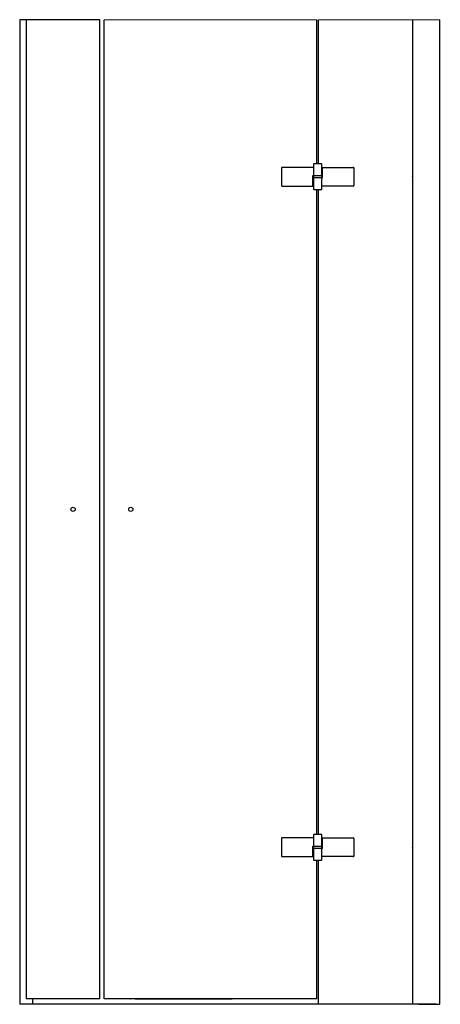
# Model space of a CAD drawing. Header units: millimetres. Extents: x 5081.87 to 5082.66, y 3322.12 to 3323.97.
import ezdxf

# ---------------------------------------------------------------- set-up
doc = ezdxf.new("R2010")
doc.units = ezdxf.units.MM
doc.layers.add('SANINDUSA', color=3, linetype='Continuous')

msp = doc.modelspace()

# ---------------------------------------------------------------- linework, layer by layer
at = {"layer": 'SANINDUSA', "linetype": 'Continuous', "lineweight": 0}
for p, q in [((5082.4296, 3323.965), (5082.03, 3323.965)), ((5082.4326, 3323.965), (5082.6606, 3323.965))]:
    msp.add_line(p, q, dxfattribs=at)
at = {"layer": 'SANINDUSA'}
for points, knots in [([(5081.8714, 3323.965), (5081.8714, 3323.9651), (5081.8713, 3323.9651), (5081.8713, 3323.9651), (5081.8713, 3323.9651), (5081.8712, 3323.9651), (5081.8712, 3323.9651), (5081.8712, 3323.965), (5081.8712, 3323.965), (5081.8712, 3323.965), (5081.8712, 3323.9649), (5081.8713, 3323.9649), (5081.8713, 3323.9649), (5081.8713, 3323.9649), (5081.8714, 3323.965), (5081.8714, 3323.965)], [0, 0, 0, 0, 0.25, 0.25, 0.25, 0.25, 0.5, 0.5, 0.5, 0.5, 0.75, 0.75, 0.75, 0.75, 1, 1, 1, 1]), ([(5082.4241, 3323.6941), (5082.4239, 3323.6941), (5082.4236, 3323.694), (5082.4234, 3323.6938), (5082.4234, 3323.6938), (5082.4232, 3323.6936), (5082.4231, 3323.6933), (5082.4231, 3323.6931)], [0, 0, 0, 0, 0.5, 0.5, 0.5, 0.5, 1, 1, 1, 1]), ([(5082.6094, 3323.6701), (5082.6094, 3323.6701), (5082.6094, 3323.6702), (5082.6093, 3323.6702), (5082.6093, 3323.6702), (5082.6093, 3323.6702), (5082.6092, 3323.6701), (5082.6092, 3323.6701), (5082.6092, 3323.6701), (5082.6092, 3323.67), (5082.6093, 3323.67), (5082.6093, 3323.67), (5082.6093, 3323.67), (5082.6094, 3323.67), (5082.6094, 3323.67), (5082.6094, 3323.6701)], [0, 0, 0, 0, 0.25, 0.25, 0.25, 0.25, 0.5, 0.5, 0.5, 0.5, 0.75, 0.75, 0.75, 0.75, 1, 1, 1, 1]), ([(5082.3631, 3323.6536), (5082.3631, 3323.6533), (5082.3632, 3323.653), (5082.3634, 3323.6529), (5082.3634, 3323.6529), (5082.3636, 3323.6527), (5082.3639, 3323.6526), (5082.3641, 3323.6526)], [0, 0, 0, 0, 0.5, 0.5, 0.5, 0.5, 1, 1, 1, 1]), ([(5082.4231, 3323.6471), (5082.4231, 3323.6468), (5082.4232, 3323.6465), (5082.4234, 3323.6464), (5082.4234, 3323.6464), (5082.4236, 3323.6462), (5082.4239, 3323.6461), (5082.4241, 3323.6461)], [0, 0, 0, 0, 0.5, 0.5, 0.5, 0.5, 1, 1, 1, 1]), ([(5081.9755, 3323.0451), (5081.9755, 3323.0473), (5081.9737, 3323.0491), (5081.9715, 3323.0491), (5081.9715, 3323.0491), (5081.9693, 3323.0491), (5081.9675, 3323.0473), (5081.9675, 3323.0451), (5081.9675, 3323.0451), (5081.9675, 3323.0429), (5081.9693, 3323.0411), (5081.9715, 3323.0411), (5081.9715, 3323.0411), (5081.9737, 3323.0411), (5081.9755, 3323.0429), (5081.9755, 3323.0451)], [0, 0, 0, 0, 0.25, 0.25, 0.25, 0.25, 0.5, 0.5, 0.5, 0.5, 0.75, 0.75, 0.75, 0.75, 1, 1, 1, 1]), ([(5082.084, 3323.0451), (5082.084, 3323.0473), (5082.0822, 3323.0491), (5082.08, 3323.0491), (5082.08, 3323.0491), (5082.0778, 3323.0491), (5082.076, 3323.0473), (5082.076, 3323.0451), (5082.076, 3323.0451), (5082.076, 3323.0429), (5082.0778, 3323.0411), (5082.08, 3323.0411), (5082.08, 3323.0411), (5082.0822, 3323.0411), (5082.084, 3323.0429), (5082.084, 3323.0451)], [0, 0, 0, 0, 0.25, 0.25, 0.25, 0.25, 0.5, 0.5, 0.5, 0.5, 0.75, 0.75, 0.75, 0.75, 1, 1, 1, 1]), ([(5082.4241, 3322.4341), (5082.4239, 3322.4341), (5082.4236, 3322.434), (5082.4234, 3322.4338), (5082.4234, 3322.4338), (5082.4232, 3322.4337), (5082.4231, 3322.4334), (5082.4231, 3322.4331)], [0, 0, 0, 0, 0.5, 0.5, 0.5, 0.5, 1, 1, 1, 1]), ([(5082.6094, 3322.4101), (5082.6094, 3322.4102), (5082.6094, 3322.4102), (5082.6093, 3322.4102), (5082.6093, 3322.4102), (5082.6093, 3322.4102), (5082.6092, 3322.4102), (5082.6092, 3322.4101), (5082.6092, 3322.4101), (5082.6092, 3322.4101), (5082.6093, 3322.41), (5082.6093, 3322.41), (5082.6093, 3322.41), (5082.6094, 3322.41), (5082.6094, 3322.4101), (5082.6094, 3322.4101)], [0, 0, 0, 0, 0.25, 0.25, 0.25, 0.25, 0.5, 0.5, 0.5, 0.5, 0.75, 0.75, 0.75, 0.75, 1, 1, 1, 1]), ([(5082.6094, 3322.4101), (5082.6094, 3322.4102), (5082.6094, 3322.4102), (5082.6093, 3322.4102), (5082.6093, 3322.4102), (5082.6093, 3322.4102), (5082.6092, 3322.4102), (5082.6092, 3322.4101), (5082.6092, 3322.4101), (5082.6092, 3322.4101), (5082.6093, 3322.41), (5082.6093, 3322.41), (5082.6093, 3322.41), (5082.6094, 3322.41), (5082.6094, 3322.4101), (5082.6094, 3322.4101)], [0, 0, 0, 0, 0.25, 0.25, 0.25, 0.25, 0.5, 0.5, 0.5, 0.5, 0.75, 0.75, 0.75, 0.75, 1, 1, 1, 1]), ([(5082.3631, 3322.3936), (5082.3631, 3322.3934), (5082.3632, 3322.3931), (5082.3634, 3322.3929), (5082.3634, 3322.3929), (5082.3636, 3322.3927), (5082.3639, 3322.3926), (5082.3641, 3322.3926)], [0, 0, 0, 0, 0.5, 0.5, 0.5, 0.5, 1, 1, 1, 1]), ([(5082.4231, 3322.3871), (5082.4231, 3322.3869), (5082.4232, 3322.3866), (5082.4234, 3322.3864), (5082.4234, 3322.3864), (5082.4236, 3322.3862), (5082.4239, 3322.3861), (5082.4241, 3322.3861)], [0, 0, 0, 0, 0.5, 0.5, 0.5, 0.5, 1, 1, 1, 1]), ([(5082.0785, 3322.1252), (5082.0785, 3322.1252), (5082.0785, 3322.1253), (5082.0784, 3322.1253), (5082.0784, 3322.1253), (5082.0784, 3322.1253), (5082.0783, 3322.1252), (5082.0783, 3322.1252), (5082.0783, 3322.1252), (5082.0783, 3322.1251), (5082.0784, 3322.1251), (5082.0784, 3322.1251), (5082.0784, 3322.1251), (5082.0785, 3322.1251), (5082.0785, 3322.1251), (5082.0785, 3322.1252)], [0, 0, 0, 0, 0.25, 0.25, 0.25, 0.25, 0.5, 0.5, 0.5, 0.5, 0.75, 0.75, 0.75, 0.75, 1, 1, 1, 1]), ([(5082.4297, 3322.1252), (5082.4297, 3322.1252), (5082.4297, 3322.1253), (5082.4296, 3322.1253), (5082.4296, 3322.1253), (5082.4296, 3322.1253), (5082.4295, 3322.1252), (5082.4295, 3322.1252), (5082.4295, 3322.1252), (5082.4295, 3322.1251), (5082.4296, 3322.1251), (5082.4296, 3322.1251), (5082.4296, 3322.1251), (5082.4297, 3322.1251), (5082.4297, 3322.1251), (5082.4297, 3322.1252)], [0, 0, 0, 0, 0.25, 0.25, 0.25, 0.25, 0.5, 0.5, 0.5, 0.5, 0.75, 0.75, 0.75, 0.75, 1, 1, 1, 1]), ([(5082.6616, 3322.1152), (5082.6616, 3322.1152), (5082.6616, 3322.1153), (5082.6615, 3322.1153), (5082.6615, 3322.1153), (5082.6615, 3322.1153), (5082.6614, 3322.1152), (5082.6614, 3322.1152), (5082.6614, 3322.1152), (5082.6614, 3322.1151), (5082.6615, 3322.1151), (5082.6615, 3322.1151), (5082.6615, 3322.1151), (5082.6616, 3322.1151), (5082.6616, 3322.1151), (5082.6616, 3322.1152)], [0, 0, 0, 0, 0.25, 0.25, 0.25, 0.25, 0.5, 0.5, 0.5, 0.5, 0.75, 0.75, 0.75, 0.75, 1, 1, 1, 1])]:
    msp.add_open_spline(points, degree=3, knots=knots, dxfattribs=at)
for points in [[(5081.8713, 3323.965), (5081.8713, 3323.965), (5081.8713, 3322.1152), (5081.8713, 3322.1152)], [(5082.0215, 3323.965), (5082.0215, 3323.965), (5081.8713, 3323.965), (5081.8713, 3323.965)], [(5081.8833, 3323.965), (5081.8833, 3323.965), (5081.8833, 3322.1252), (5081.8833, 3322.1252)], [(5082.0215, 3322.1252), (5082.0215, 3322.1252), (5082.0215, 3323.965), (5082.0215, 3323.965)], [(5082.03, 3322.1252), (5082.03, 3322.1252), (5082.03, 3323.965), (5082.03, 3323.965)], [(5082.4296, 3323.6941), (5082.4296, 3323.6941), (5082.4296, 3323.965), (5082.4296, 3323.965)], [(5082.4326, 3323.6941), (5082.4326, 3323.6941), (5082.4326, 3323.965), (5082.4326, 3323.965)], [(5082.6097, 3322.1152), (5082.6097, 3322.1152), (5082.6097, 3323.965), (5082.6097, 3323.965)], [(5082.6606, 3322.1152), (5082.6606, 3322.1152), (5082.6606, 3323.965), (5082.6606, 3323.965)], [(5082.3641, 3323.6876), (5082.3636, 3323.6876), (5082.3631, 3323.6871), (5082.3631, 3323.6866)], [(5082.3631, 3323.6866), (5082.3631, 3323.6866), (5082.3631, 3323.6536), (5082.3631, 3323.6536)], [(5082.4231, 3323.6876), (5082.4231, 3323.6876), (5082.3641, 3323.6876), (5082.3641, 3323.6876)], [(5082.4231, 3323.6931), (5082.4231, 3323.6931), (5082.4231, 3323.6876), (5082.4231, 3323.6876)], [(5082.4231, 3323.6876), (5082.4231, 3323.6876), (5082.4231, 3323.6721), (5082.4231, 3323.6721)], [(5082.4381, 3323.6941), (5082.4381, 3323.6941), (5082.4241, 3323.6941), (5082.4241, 3323.6941)], [(5082.4391, 3323.6931), (5082.4391, 3323.6936), (5082.4387, 3323.6941), (5082.4381, 3323.6941)], [(5082.4391, 3323.6721), (5082.4391, 3323.6721), (5082.4391, 3323.6931), (5082.4391, 3323.6931)], [(5082.44, 3323.6681), (5082.44, 3323.6681), (5082.44, 3323.6876), (5082.44, 3323.6876)], [(5082.44, 3323.6876), (5082.44, 3323.6876), (5082.4981, 3323.6876), (5082.4981, 3323.6876)], [(5082.4991, 3323.6866), (5082.4991, 3323.6871), (5082.4987, 3323.6876), (5082.4981, 3323.6876)], [(5082.4991, 3323.6866), (5082.4991, 3323.6866), (5082.4991, 3323.6536), (5082.4991, 3323.6536)], [(5082.4222, 3323.6526), (5082.4222, 3323.6526), (5082.4222, 3323.6721), (5082.4222, 3323.6721)], [(5082.4222, 3323.6721), (5082.4222, 3323.6721), (5082.4391, 3323.6721), (5082.4391, 3323.6721)], [(5082.4231, 3323.6681), (5082.4231, 3323.6681), (5082.4231, 3323.6471), (5082.4231, 3323.6471)], [(5082.4391, 3323.6681), (5082.4391, 3323.6681), (5082.4231, 3323.6681), (5082.4231, 3323.6681)], [(5082.4236, 3323.6721), (5082.4236, 3323.6721), (5082.4236, 3323.6681), (5082.4236, 3323.6681)], [(5082.4386, 3323.6721), (5082.4386, 3323.6721), (5082.4386, 3323.6681), (5082.4386, 3323.6681)], [(5082.4391, 3323.6471), (5082.4391, 3323.6471), (5082.4391, 3323.6681), (5082.4391, 3323.6681)], [(5082.4391, 3323.6681), (5082.4391, 3323.6681), (5082.44, 3323.6681), (5082.44, 3323.6681)], [(5082.3641, 3323.6526), (5082.3641, 3323.6526), (5082.4222, 3323.6526), (5082.4222, 3323.6526)], [(5082.4241, 3323.6461), (5082.4241, 3323.6461), (5082.4381, 3323.6461), (5082.4381, 3323.6461)], [(5082.4296, 3322.4341), (5082.4296, 3322.4341), (5082.4296, 3323.6461), (5082.4296, 3323.6461)], [(5082.4326, 3322.4341), (5082.4326, 3322.4341), (5082.4326, 3323.6461), (5082.4326, 3323.6461)], [(5082.4381, 3323.6461), (5082.4387, 3323.6461), (5082.4391, 3323.6465), (5082.4391, 3323.6471)], [(5082.4981, 3323.6526), (5082.4981, 3323.6526), (5082.4391, 3323.6526), (5082.4391, 3323.6526)], [(5082.4981, 3323.6526), (5082.4987, 3323.6526), (5082.4991, 3323.653), (5082.4991, 3323.6536)], [(5082.3641, 3322.4276), (5082.3636, 3322.4276), (5082.3631, 3322.4272), (5082.3631, 3322.4266)], [(5082.3631, 3322.4266), (5082.3631, 3322.4266), (5082.3631, 3322.3936), (5082.3631, 3322.3936)], [(5082.4231, 3322.4276), (5082.4231, 3322.4276), (5082.3641, 3322.4276), (5082.3641, 3322.4276)], [(5082.4231, 3322.4331), (5082.4231, 3322.4331), (5082.4231, 3322.4276), (5082.4231, 3322.4276)], [(5082.4231, 3322.4276), (5082.4231, 3322.4276), (5082.4231, 3322.4121), (5082.4231, 3322.4121)], [(5082.4381, 3322.4341), (5082.4381, 3322.4341), (5082.4241, 3322.4341), (5082.4241, 3322.4341)], [(5082.4391, 3322.4331), (5082.4391, 3322.4337), (5082.4387, 3322.4341), (5082.4381, 3322.4341)], [(5082.4391, 3322.4121), (5082.4391, 3322.4121), (5082.4391, 3322.4331), (5082.4391, 3322.4331)], [(5082.44, 3322.4081), (5082.44, 3322.4081), (5082.44, 3322.4276), (5082.44, 3322.4276)], [(5082.44, 3322.4276), (5082.44, 3322.4276), (5082.4981, 3322.4276), (5082.4981, 3322.4276)], [(5082.4991, 3322.4266), (5082.4991, 3322.4272), (5082.4987, 3322.4276), (5082.4981, 3322.4276)], [(5082.4991, 3322.4266), (5082.4991, 3322.4266), (5082.4991, 3322.3936), (5082.4991, 3322.3936)], [(5082.4222, 3322.3926), (5082.4222, 3322.3926), (5082.4222, 3322.4121), (5082.4222, 3322.4121)], [(5082.4222, 3322.4121), (5082.4222, 3322.4121), (5082.4391, 3322.4121), (5082.4391, 3322.4121)], [(5082.4231, 3322.4081), (5082.4231, 3322.4081), (5082.4231, 3322.3871), (5082.4231, 3322.3871)], [(5082.4391, 3322.4081), (5082.4391, 3322.4081), (5082.4231, 3322.4081), (5082.4231, 3322.4081)], [(5082.4236, 3322.4121), (5082.4236, 3322.4121), (5082.4236, 3322.4081), (5082.4236, 3322.4081)], [(5082.4386, 3322.4121), (5082.4386, 3322.4121), (5082.4386, 3322.4081), (5082.4386, 3322.4081)], [(5082.4391, 3322.3871), (5082.4391, 3322.3871), (5082.4391, 3322.4081), (5082.4391, 3322.4081)], [(5082.4391, 3322.4081), (5082.4391, 3322.4081), (5082.44, 3322.4081), (5082.44, 3322.4081)], [(5082.6606, 3322.1152), (5082.6606, 3322.1152), (5082.6606, 3322.4063), (5082.6606, 3322.4063)], [(5082.3641, 3322.3926), (5082.3641, 3322.3926), (5082.4222, 3322.3926), (5082.4222, 3322.3926)], [(5082.4381, 3322.3861), (5082.4387, 3322.3861), (5082.4391, 3322.3866), (5082.4391, 3322.3871)], [(5082.4981, 3322.3926), (5082.4981, 3322.3926), (5082.4391, 3322.3926), (5082.4391, 3322.3926)], [(5082.4981, 3322.3926), (5082.4987, 3322.3926), (5082.4991, 3322.3931), (5082.4991, 3322.3936)], [(5082.4241, 3322.3861), (5082.4241, 3322.3861), (5082.4381, 3322.3861), (5082.4381, 3322.3861)], [(5082.4296, 3322.1252), (5082.4296, 3322.1252), (5082.4296, 3322.3861), (5082.4296, 3322.3861)], [(5082.4326, 3322.1152), (5082.4326, 3322.1152), (5082.4326, 3322.3861), (5082.4326, 3322.3861)], [(5082.6537, 3322.1152), (5082.6537, 3322.1152), (5081.8713, 3322.1152), (5081.8713, 3322.1152)], [(5082.0215, 3322.1252), (5082.0215, 3322.1252), (5081.8833, 3322.1252), (5081.8833, 3322.1252)], [(5081.8953, 3322.1252), (5081.8953, 3322.1252), (5081.8953, 3322.1152), (5081.8953, 3322.1152)], [(5082.4296, 3322.1252), (5082.4296, 3322.1252), (5082.03, 3322.1252), (5082.03, 3322.1252)], [(5082.0884, 3322.1252), (5082.0884, 3322.1252), (5082.2703, 3322.1252), (5082.2703, 3322.1252)], [(5082.6206, 3322.1152), (5082.6206, 3322.1152), (5082.6606, 3322.1152), (5082.6606, 3322.1152)]]:
    msp.add_open_spline(points, degree=3, dxfattribs=at)

doc.saveas('drawing.dxf')
